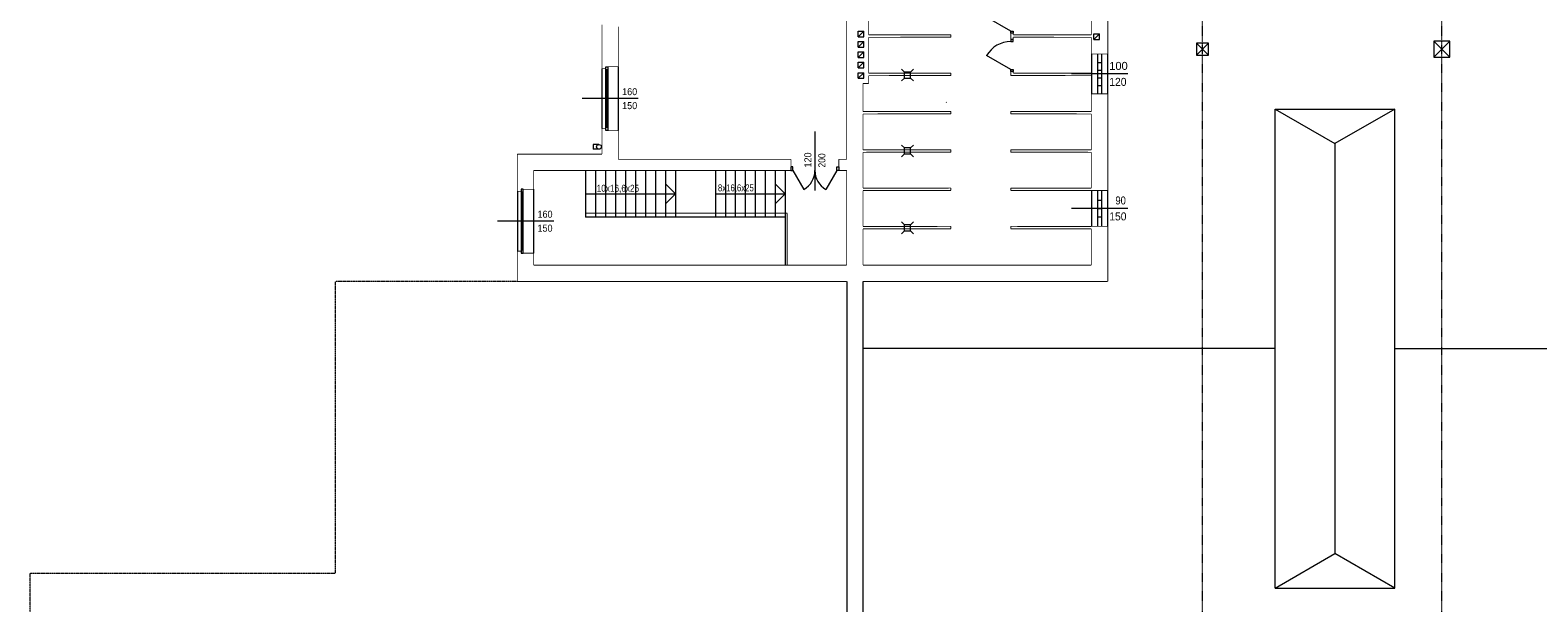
# Model space of a CAD drawing. Header units: millimetres. Extents: x 27545 to 248933, y 18062 to 157451.
# Tile 11 of 19: x 125567 to 163333, y 63728 to 78074. Entities that reach past the tile are written whole.
import ezdxf
from ezdxf.enums import TextEntityAlignment as Align

# ---------------------------------------------------------------- set-up
doc = ezdxf.new("R2010")
doc.units = ezdxf.units.MM
doc.linetypes.add('DASHDOT', pattern=[25.4, 12.7, -6.35, 0, -6.35])
doc.linetypes.add('PRZER__D_UGIE_KRESKI', pattern=[0.352778, 0.282222, -0.070556])
for name, color, linetype, lineweight in [('BLOKI_TEKSTOWE', 7, 'Continuous', 0), ('ECIANY_WEWNETRZNE', 7, 'Continuous', 0), ('ECIANY_ZEWNETRZNE', 7, 'Continuous', 0), ('KONSTRUKCJE_SPECJALNE', 7, 'Continuous', 0), ('LINIE_I_KRESKI', 7, 'Continuous', 0), ('MEBLE_I_WYPOSA_ENIE', 7, 'Continuous', 0), ('OSIE_KONSTRUKCYJNE', 7, 'Continuous', 0)]:
    doc.layers.add(name, color=color, linetype=linetype, lineweight=lineweight)
doc.styles.get("Standard").update_dxf_attribs({"font": 'arial.ttf'})

# ---------------------------------------------------------------- blocks, each defined once
blk = doc.blocks.new('TEXT_1410')
at = {"color": 5, "width": 0.925715}
blk.add_text('160', height=0.175, dxfattribs=at).set_placement((15.755, 53.457))
blk = doc.blocks.new('TEXT_1411')
at = {"color": 5, "width": 0.925715}
blk.add_text('150', height=0.175, dxfattribs=at).set_placement((15.755, 53.107))
blk = doc.blocks.new('TEXT_1412')
at = {"color": 5, "width": 0.925715}
blk.add_text('160', height=0.175, dxfattribs=at).set_placement((13.635, 50.387))
blk = doc.blocks.new('TEXT_1413')
at = {"color": 5, "width": 0.925715}
blk.add_text('150', height=0.175, dxfattribs=at).set_placement((13.635, 50.037))
blk = doc.blocks.new('TEXT_1420')
at = {"color": 5, "width": 0.991837}
blk.add_text('100', height=0.2, rotation=360, dxfattribs=at).set_placement((27.957, 54.09))
blk = doc.blocks.new('TEXT_1421')
at = {"color": 5, "width": 0.925715}
blk.add_text('120', height=0.2, rotation=360, dxfattribs=at).set_placement((27.957, 53.69))
blk = doc.blocks.new('TEXT_1426')
at = {"color": 5, "width": 0.841559}
blk.add_text('90', height=0.2, rotation=360, dxfattribs=at).set_placement((28.111, 50.72))
blk = doc.blocks.new('TEXT_1427')
at = {"color": 5, "width": 0.925715}
blk.add_text('150', height=0.2, rotation=360, dxfattribs=at).set_placement((27.957, 50.32))
blk = doc.blocks.new('TEXT_1478')
at = {"color": 5, "width": 0.925715}
blk.add_text('120', height=0.175, rotation=90, dxfattribs=at).set_placement((20.495, 51.645))
blk = doc.blocks.new('TEXT_1479')
at = {"color": 5, "width": 0.867857}
blk.add_text('200', height=0.175, rotation=90, dxfattribs=at).set_placement((20.845, 51.645))
blk = doc.blocks.new('TEXT_16')
at = {"color": 7, "width": 0.796429}
blk.add_text('8x16,6x25', height=0.175, dxfattribs=at).set_placement((18.155, 51.135), align=Align.MIDDLE_LEFT)
blk = doc.blocks.new('TEXT_18')
at = {"color": 7, "width": 0.840336}
blk.add_text('10x16,6x25', height=0.175, dxfattribs=at).set_placement((15.118, 51.125), align=Align.MIDDLE_LEFT)

msp = doc.modelspace()

# ---------------------------------------------------------------- linework, layer by layer
at = {"layer": 'ECIANY_WEWNETRZNE', "color": 30, "linetype": 'Continuous'}
for p, q in [((150130.54871, 78048.92089), (149525.71657, 78398.12089)), ((150130.54871, 77998.12089), (150130.54871, 78048.92089)), ((150130.54871, 78048.92089), (150190.54871, 78048.92089)), ((150190.54871, 77998.12089), (150130.54871, 77998.12089)), ((150130.54871, 77838.12089), (150130.54871, 77787.32089)), ((150190.54871, 77838.12089), (150130.54871, 77838.12089)), ((150190.54871, 78048.92089), (150190.54871, 77998.12089)), ((150190.54871, 77787.32089), (150190.54871, 77838.12089)), ((150130.54871, 77088.92089), (149525.71657, 77438.12089)), ((150130.54871, 77787.32089), (150190.54871, 77787.32089)), ((152150.54871, 77478.12089), (152150.54871, 76478.12089)), ((152310.54871, 76478.12089), (152310.54871, 77478.12089)), ((152410.54871, 76478.12089), (152410.54871, 77478.12089)), ((152560.54871, 76478.12089), (152560.54871, 77478.12089)), ((150130.54871, 77038.12089), (150130.54871, 77088.92089)), ((150130.54871, 77088.92089), (150190.54871, 77088.92089)), ((150190.54871, 77088.92089), (150190.54871, 77038.12089)), ((152310.54871, 77265.62089), (152410.54871, 77265.62089)), ((152310.54871, 77073.95423), (152410.54871, 77073.95423)), ((150190.54871, 77038.12089), (150130.54871, 77038.12089)), ((152310.54871, 76882.28756), (152410.54871, 76882.28756)), ((152310.54871, 76690.62089), (152410.54871, 76690.62089)), ((144674.13948, 74647.02089), (144623.33948, 74647.02089)), ((144623.33948, 74647.02089), (144623.33948, 74558.12089)), ((144623.33948, 74558.12089), (144674.13948, 74558.12089)), ((144674.13948, 74558.12089), (144674.13948, 74647.02089)), ((144674.13948, 74558.12089), (144948.73948, 74082.49974)), ((145772.53948, 74558.12089), (145497.93948, 74082.49974)), ((145772.53948, 74558.12089), (145772.53948, 74647.02089)), ((145772.53948, 74647.02089), (145823.33948, 74647.02089)), ((145823.33948, 74558.12089), (145772.53948, 74558.12089)), ((145823.33948, 74647.02089), (145823.33948, 74558.12089)), ((152150.54871, 74058.12089), (152150.54871, 73158.12089)), ((152310.54871, 73158.12089), (152310.54871, 74058.12089)), ((152410.54871, 73158.12089), (152410.54871, 74058.12089)), ((152560.54871, 73158.12089), (152560.54871, 74058.12089)), ((152310.54871, 73818.12089), (152410.54871, 73818.12089)), ((152310.54871, 73608.12089), (152410.54871, 73608.12089)), ((152310.54871, 73398.12089), (152410.54871, 73398.12089))]:
    msp.add_line(p, q, dxfattribs=at)
at = {"layer": 'ECIANY_WEWNETRZNE', "color": 161, "linetype": 'Continuous'}
for p, q in [((153060.54871, 76978.12089), (151650.54871, 76978.12089)), ((145223.33948, 75538.12089), (145223.33948, 74058.12089)), ((153060.54871, 73608.12089), (151650.54871, 73608.12089))]:
    msp.add_line(p, q, dxfattribs=at)
at = {"layer": 'ECIANY_WEWNETRZNE', "color": 7, "linetype": 'Continuous'}
for p, q in [((146020.54871, 71778.12089), (146020.54871, 44408.12089)), ((146430.54871, 62728.12089), (146430.54871, 71778.12089))]:
    msp.add_line(p, q, dxfattribs=at)
at = {"layer": 'ECIANY_WEWNETRZNE', "color": 196, "linetype": 'Continuous', "const_width": 20}
for points in [[(146020.54871, 79998.12089), (146020.54871, 74838.12089)], [(152560.54871, 77478.12089), (152560.54871, 79478.12089)], [(152150.54871, 78855.49891), (152150.54871, 77955.49893)], [(148630.52543, 77957.13765), (146570.54871, 77955.60321)], [(146570.54871, 77895.6032), (148630.57012, 77897.13766)], [(148630.57012, 77897.13766), (148630.52543, 77957.13765)], [(150130.54871, 77998.12089), (150190.54871, 77998.12089)], [(150130.54871, 77998.12089), (150130.54871, 77838.12089)], [(150130.54871, 77838.12089), (150190.54871, 77838.12089)], [(150190.54871, 77956.95889), (150190.54871, 77998.12089)], [(152150.54871, 77955.49893), (150190.54871, 77956.95889)], [(150190.54871, 77838.12089), (150190.54871, 77896.95888)], [(150190.54871, 77896.95888), (152150.54871, 77895.49891)], [(152150.54871, 77895.49891), (152150.54871, 77478.12089)], [(152560.54871, 77478.12089), (152150.54871, 77478.12089)], [(150130.54871, 77038.12089), (150190.54871, 77038.12089)], [(150130.54871, 77038.12089), (150130.54871, 76937.00357)], [(150190.54871, 76996.95889), (150190.54871, 77038.12089)], [(146430.54871, 76035.49893), (146430.54871, 76738.83356)], [(148630.52543, 76997.13765), (146570.54871, 76995.60321)], [(146570.54871, 76935.6032), (148630.57012, 76937.13766)], [(148630.57012, 76937.13766), (148630.52543, 76997.13765)], [(150130.54871, 76937.00357), (152150.54871, 76935.49891)], [(152150.54871, 76995.49893), (150190.54871, 76996.95889)], [(152560.54871, 76478.12089), (152150.54871, 76478.12089)], [(152150.54871, 76478.12089), (152150.54871, 76035.49893)], [(152560.54871, 74058.12089), (152560.54871, 76478.12089)], [(148630.52543, 76037.13765), (146430.54871, 76035.49893)], [(146430.54871, 75975.49891), (148630.57012, 75977.13766)], [(146430.54871, 75075.49893), (146430.54871, 75975.49891)], [(148630.57012, 75977.13766), (148630.52543, 76037.13765)], [(150130.57106, 76037.00357), (150130.52637, 75977.00359)], [(150130.52637, 75977.00359), (152150.54871, 75975.49891)], [(152150.54871, 76035.49893), (150130.57106, 76037.00357)], [(152150.54871, 75975.49891), (152150.54871, 75075.49893)], [(144623.33948, 74838.12089), (140300.54871, 74838.12089)], [(144623.33948, 74558.12089), (144623.33948, 74838.12089)], [(145823.33948, 74558.12089), (145823.33948, 74838.12089)], [(146020.54871, 74838.12089), (145823.33948, 74838.12089)], [(148630.52543, 75077.13765), (146430.54871, 75075.49893)], [(146430.54871, 75015.49891), (148630.57012, 75017.13766)], [(146430.54871, 74115.49893), (146430.54871, 75015.49891)], [(148630.57012, 75017.13766), (148630.52543, 75077.13765)], [(150130.57106, 75077.00357), (150130.52637, 75017.00359)], [(150130.52637, 75017.00359), (152150.54871, 75015.49891)], [(152150.54871, 75075.49893), (150130.57106, 75077.00357)], [(152150.54871, 75015.49891), (152150.54871, 74115.49893)], [(140300.54871, 74558.12089), (144623.33948, 74558.12089)], [(145823.33948, 74558.12089), (146020.54871, 74558.12089)], [(146020.54871, 74558.12089), (146020.54871, 72188.12089)], [(148630.52543, 74117.13765), (146430.54871, 74115.49893)], [(146430.54871, 74055.49891), (148630.57012, 74057.13766)], [(146430.54871, 73155.49893), (146430.54871, 74055.49891)], [(148630.57012, 74057.13766), (148630.52543, 74117.13765)], [(150130.57106, 74117.00357), (150130.52637, 74057.00359)], [(150130.52637, 74057.00359), (152150.54871, 74055.49891)], [(152150.54871, 74115.49893), (150130.57106, 74117.00357)], [(152560.54871, 74058.12089), (152150.54871, 74058.12089)], [(148630.52543, 73157.13765), (146430.54871, 73155.49893)], [(146430.54871, 73095.49891), (148630.57012, 73097.13766)], [(146430.54871, 72188.12089), (146430.54871, 73095.49891)], [(148630.57012, 73097.13766), (148630.52543, 73157.13765)], [(150130.57106, 73157.00357), (150130.52637, 73097.00359)], [(150130.52637, 73097.00359), (152150.54871, 73095.49891)], [(152150.54871, 73155.49893), (150130.57106, 73157.00357)], [(152560.54871, 73158.12089), (152150.54871, 73158.12089)], [(152150.54871, 73158.12089), (152150.54871, 73155.49893)], [(152150.54871, 73095.49891), (152150.54871, 72188.12089)], [(152560.54871, 71778.12089), (152560.54871, 73158.12089)], [(152150.54871, 72188.12089), (146430.54871, 72188.12089)], [(146430.54871, 71778.12089), (152560.54871, 71778.12089)]]:
    msp.add_lwpolyline(points, dxfattribs=at)
at = {"layer": 'ECIANY_WEWNETRZNE', "color": 30, "linetype": 'Continuous'}
for centre, radius, start, end in [((150130.54871, 77088.92089), 698.4, 90, 150.000000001), ((144674.13948, 74558.12089), 549.2, 300, 0), ((145772.53948, 74558.12089), 549.2, 180, 240)]:
    msp.add_arc(centre, radius, start, end, dxfattribs=at)
at = {"layer": 'ECIANY_ZEWNETRZNE', "color": 1, "linetype": 'Continuous'}
for p, q in [((161130.54871, 77798.12089), (160730.54871, 77798.12089)), ((160730.54871, 77798.12089), (160730.54871, 77398.12089)), ((160730.54871, 77398.12089), (161130.54871, 77798.12089)), ((161130.54871, 77398.12089), (160730.54871, 77798.12089)), ((161130.54871, 77398.12089), (161130.54871, 77798.12089)), ((155080.54871, 77748.12089), (154780.54871, 77748.12089)), ((154780.54871, 77748.12089), (154780.54871, 77448.12089)), ((154780.54871, 77448.12089), (155080.54871, 77748.12089)), ((155080.54871, 77448.12089), (154780.54871, 77748.12089)), ((154780.54871, 77448.12089), (155080.54871, 77448.12089)), ((155080.54871, 77448.12089), (155080.54871, 77748.12089)), ((160730.54871, 77398.12089), (161130.54871, 77398.12089))]:
    msp.add_line(p, q, dxfattribs=at)
at = {"layer": 'ECIANY_ZEWNETRZNE', "color": 30, "linetype": 'Continuous'}
for p, q in [((139890.54871, 77108.12089), (139890.54871, 75608.12089)), ((139990.54871, 75558.12089), (139990.54871, 77158.12089)), ((139990.54871, 77158.12089), (140040.54871, 77158.12089)), ((140040.54871, 77083.12089), (139990.54871, 77083.12089)), ((140015.54871, 77083.12089), (140015.54871, 75633.12089)), ((140040.54871, 77158.12089), (140040.54871, 75558.12089)), ((140300.54871, 75558.12089), (140300.54871, 77158.12089)), ((140040.54871, 75633.12089), (139990.54871, 75633.12089)), ((140040.54871, 75558.12089), (139990.54871, 75558.12089)), ((137770.54871, 74038.12089), (137770.54871, 72538.12089)), ((137920.54871, 74088.12089), (137870.54871, 74088.12089)), ((137870.54871, 74088.12089), (137870.54871, 72488.12089)), ((137920.54871, 72488.12089), (137920.54871, 74088.12089)), ((138180.54871, 72488.12089), (138180.54871, 74088.12089)), ((137920.54871, 74013.12089), (137870.54871, 74013.12089)), ((137895.54871, 72563.12089), (137895.54871, 74013.12089)), ((137920.54871, 72563.12089), (137870.54871, 72563.12089)), ((137870.54871, 72488.12089), (137920.54871, 72488.12089))]:
    msp.add_line(p, q, dxfattribs=at)
at = {"layer": 'ECIANY_ZEWNETRZNE', "color": 161, "linetype": 'Continuous'}
for p, q in [((140800.54871, 76358.12089), (139390.54871, 76358.12089)), ((138680.54871, 73288.12089), (137270.54871, 73288.12089))]:
    msp.add_line(p, q, dxfattribs=at)
at = {"layer": 'ECIANY_ZEWNETRZNE', "color": 196, "linetype": 'Continuous', "const_width": 20}
for points in [[(139890.54871, 78208.12089), (139890.54871, 77108.12089)], [(146570.54871, 77955.60321), (146570.54871, 78418.83356)], [(140300.54871, 77158.12089), (140300.54871, 78158.12089)], [(146570.54871, 76995.60321), (146570.54871, 77895.6032)], [(139990.54871, 77108.12089), (139890.54871, 77108.12089)], [(140300.54871, 77158.12089), (139990.54871, 77158.12089)], [(139990.54871, 77158.12089), (139990.54871, 77108.12089)], [(146430.54871, 76738.83356), (146570.54871, 76738.83356)], [(146570.54871, 76738.83356), (146570.54871, 76935.6032)], [(139990.54871, 75608.12089), (139890.54871, 75608.12089)], [(139890.54871, 75608.12089), (139890.54871, 74968.12089)], [(139990.54871, 75558.12089), (139990.54871, 75608.12089)], [(140300.54871, 75558.12089), (139990.54871, 75558.12089)], [(140300.54871, 74838.12089), (140300.54871, 75558.12089)], [(139890.54871, 74968.12089), (137770.54871, 74968.12089)], [(137770.54871, 74968.12089), (137770.54871, 74038.12089)], [(138180.54871, 74558.12089), (140300.54871, 74558.12089)], [(138180.54871, 74088.12089), (138180.54871, 74558.12089)], [(137770.54871, 74038.12089), (137870.54871, 74038.12089)], [(137870.54871, 74038.12089), (137870.54871, 74088.12089)], [(137870.54871, 74088.12089), (138180.54871, 74088.12089)], [(137770.54871, 72538.12089), (137870.54871, 72538.12089)], [(137770.54871, 72538.12089), (137770.54871, 71778.12089)], [(137870.54871, 72538.12089), (137870.54871, 72488.12089)], [(137870.54871, 72488.12089), (138180.54871, 72488.12089)], [(138180.54871, 72188.12089), (138180.54871, 72488.12089)], [(146020.54871, 72188.12089), (138180.54871, 72188.12089)], [(137770.54871, 71778.12089), (146020.54871, 71778.12089)]]:
    msp.add_lwpolyline(points, dxfattribs=at)
at = {"layer": 'KONSTRUKCJE_SPECJALNE', "color": 7, "linetype": 'Continuous'}
for p, q in [((147470.55001, 77024.85646), (147395.83192, 77099.57454)), ((147620.55001, 77024.85646), (147695.26809, 77099.57454)), ((147470.55001, 76874.85646), (147395.83192, 76800.13838)), ((147620.55001, 77024.85646), (147470.55001, 77024.85646)), ((147470.55001, 76874.85646), (147470.55001, 77024.85646)), ((147470.55001, 76874.85646), (147620.55001, 76874.85646)), ((147620.55001, 76874.85646), (147620.55001, 77024.85646)), ((147620.55001, 76874.85646), (147695.26809, 76800.13838)), ((156750.54871, 64098.12089), (156750.54871, 76098.12089)), ((156750.54871, 76098.12089), (159750.54871, 76098.12089)), ((156750.54871, 76098.12089), (158250.54871, 75232.09549)), ((159750.54871, 76098.12089), (158250.54871, 75232.09549)), ((159750.54871, 64098.12089), (159750.54871, 76098.12089)), ((147470.55001, 75121.69101), (147395.83192, 75196.40909)), ((147620.55001, 75121.69101), (147695.26809, 75196.40909)), ((158250.54871, 75232.09549), (158250.54871, 64964.1463)), ((147470.55001, 74971.69101), (147395.83192, 74896.97293)), ((147620.55001, 75121.69101), (147470.55001, 75121.69101)), ((147470.55001, 74971.69101), (147470.55001, 75121.69101)), ((147470.55001, 74971.69101), (147620.55001, 74971.69101)), ((147620.55001, 74971.69101), (147620.55001, 75121.69101)), ((147620.55001, 74971.69101), (147695.26809, 74896.97293)), ((147470.55001, 73197.0532), (147395.83192, 73271.77128)), ((147620.55001, 73197.0532), (147695.26809, 73271.77128)), ((147470.55001, 73047.0532), (147395.83192, 72972.33512)), ((147620.55001, 73197.0532), (147470.55001, 73197.0532)), ((147470.55001, 73047.0532), (147470.55001, 73197.0532)), ((147470.55001, 73047.0532), (147620.55001, 73047.0532)), ((147620.55001, 73047.0532), (147620.55001, 73197.0532)), ((147620.55001, 73047.0532), (147695.26809, 72972.33512)), ((156750.54871, 64098.12089), (158250.54871, 64964.1463)), ((159750.54871, 64098.12089), (158250.54871, 64964.1463)), ((156750.54871, 64098.12089), (159750.54871, 64098.12089))]:
    msp.add_line(p, q, dxfattribs=at)
at = {"layer": 'LINIE_I_KRESKI', "color": 1, "linetype": 'Continuous'}
for p, q in [((146450.54871, 78048.12089), (146310.54871, 77908.12089)), ((146310.54871, 77908.12089), (146310.54871, 78048.12089)), ((146310.54871, 78048.12089), (146450.54871, 78048.12089)), ((146310.54871, 77908.12089), (146450.54871, 77908.12089)), ((146450.54871, 77908.12089), (146450.54871, 78048.12089)), ((152350.54871, 77978.12089), (152210.54871, 77838.12089)), ((152210.54871, 77838.12089), (152210.54871, 77978.12089)), ((152210.54871, 77978.12089), (152350.54871, 77978.12089)), ((152210.54871, 77838.12089), (152350.54871, 77838.12089)), ((152350.54871, 77838.12089), (152350.54871, 77978.12089)), ((146450.54871, 77788.12089), (146310.54871, 77648.12089)), ((146310.54871, 77648.12089), (146310.54871, 77788.12089)), ((146310.54871, 77788.12089), (146450.54871, 77788.12089)), ((146310.54871, 77648.12089), (146450.54871, 77648.12089)), ((146450.54871, 77528.12089), (146310.54871, 77388.12089)), ((146310.54871, 77388.12089), (146310.54871, 77528.12089)), ((146310.54871, 77528.12089), (146450.54871, 77528.12089)), ((146450.54871, 77648.12089), (146450.54871, 77788.12089)), ((146450.54871, 77388.12089), (146450.54871, 77528.12089)), ((146310.54871, 77388.12089), (146450.54871, 77388.12089)), ((146450.54871, 77268.12089), (146310.54871, 77128.12089)), ((146310.54871, 77128.12089), (146310.54871, 77268.12089)), ((146310.54871, 77268.12089), (146450.54871, 77268.12089)), ((146310.54871, 77128.12089), (146450.54871, 77128.12089)), ((146450.54871, 77128.12089), (146450.54871, 77268.12089)), ((146450.54871, 77008.12089), (146310.54871, 76868.12089)), ((146310.54871, 76868.12089), (146310.54871, 77008.12089)), ((146310.54871, 77008.12089), (146450.54871, 77008.12089)), ((146310.54871, 76868.12089), (146450.54871, 76868.12089)), ((146450.54871, 76868.12089), (146450.54871, 77008.12089)), ((139480.54871, 74558.12089), (139480.54871, 73388.12089)), ((139730.54871, 74558.12089), (139730.54871, 73388.12089)), ((139980.54871, 74558.12089), (139980.54871, 73388.12089)), ((140230.54871, 74558.12089), (140230.54871, 73388.12089)), ((140480.54871, 74558.12089), (140480.54871, 73388.12089)), ((140730.54871, 74558.12089), (140730.54871, 73388.12089)), ((141480.54871, 74558.12089), (141480.54871, 73388.12089)), ((141730.54871, 74558.12089), (141730.54871, 73388.12089)), ((142730.54871, 74558.12089), (142730.54871, 73388.12089)), ((142980.54871, 74558.12089), (142980.54871, 73388.12089)), ((143730.54871, 74558.12089), (143730.54871, 73388.12089)), ((143980.54871, 74558.12089), (143980.54871, 73388.12089)), ((144230.54871, 74558.12089), (144230.54871, 73388.12089)), ((144480.54871, 74558.12089), (144480.54871, 72188.12089)), ((139480.54871, 73973.12089), (141730.54871, 73973.12089)), ((142730.54871, 73973.12089), (144480.54871, 73973.12089))]:
    msp.add_line(p, q, dxfattribs=at)
at = {"layer": 'LINIE_I_KRESKI', "color": 12, "linetype": 'Continuous'}
for p, q in [((141730.54871, 73973.12089), (141480.54871, 74223.12089)), ((144480.54871, 73973.12089), (144230.54871, 74223.12089)), ((141730.54871, 73973.12089), (141480.54871, 73723.12089)), ((144480.54871, 73973.12089), (144230.54871, 73723.12089))]:
    msp.add_line(p, q, dxfattribs=at)
at = {"layer": 'LINIE_I_KRESKI', "color": 7, "linetype": 'Continuous'}
for p, q in [((156750.54871, 70098.12089), (146430.54871, 70098.12089)), ((159750.54871, 70098.12089), (168750.54871, 70098.12089))]:
    msp.add_line(p, q, dxfattribs=at)
at = {"layer": 'LINIE_I_KRESKI', "color": 1, "linetype": 'Continuous'}
msp.add_arc((148180.54871, 75608.12089), 737.90243, 62.386972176, 63.434948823, dxfattribs=at)
at = {"layer": 'MEBLE_I_WYPOSA_ENIE', "color": 153, "linetype": 'Continuous'}
for p, q in [((139815.54871, 75208.68881), (139670.6959, 75208.68881)), ((139670.6959, 75208.68881), (139670.6959, 75088.68881)), ((139815.54871, 75088.68881), (139670.6959, 75088.68881)), ((139875.54871, 75148.68881), (139890.54871, 75148.68881))]:
    msp.add_line(p, q, dxfattribs=at)
msp.add_circle((139815.54871, 75148.68881), 60, dxfattribs=at)
at = {"layer": 'OSIE_KONSTRUKCYJNE', "color": 1, "linetype": 'DASHDOT'}
for p, q in [((154930.54871, 61968.12089), (154930.54871, 93238.12089)), ((160930.54871, 61968.12089), (160930.54871, 93238.12089))]:
    msp.add_line(p, q, dxfattribs=at)
at = {"layer": 'OSIE_KONSTRUKCYJNE', "color": 1, "linetype": 'Continuous'}
for p, q in [((140980.54871, 74558.12089), (140980.54871, 73388.12089)), ((141230.54871, 74558.12089), (141230.54871, 73388.12089)), ((143230.54871, 74558.12089), (143230.54871, 73388.12089)), ((143480.54871, 74558.12089), (143480.54871, 73388.12089)), ((144480.54871, 73388.12089), (139480.54871, 73388.12089))]:
    msp.add_line(p, q, dxfattribs=at)
at = {"layer": 'OSIE_KONSTRUKCYJNE', "color": 7, "linetype": 'PRZER__D_UGIE_KRESKI'}
for p, q in [((133217.72299, 64474.86408), (133217.72299, 71778.12089)), ((137770.54871, 71778.12089), (133217.72299, 71778.12089)), ((125567.17291, 46890.93849), (125567.17291, 64474.86408)), ((125567.17291, 64474.86408), (133217.72299, 64474.86408))]:
    msp.add_line(p, q, dxfattribs=at)
at = {"layer": 'OSIE_KONSTRUKCYJNE', "color": 196, "linetype": 'Continuous', "const_width": 20}
for points in [[(144530.54871, 73488.12089), (139480.54871, 73488.12089)], [(144530.54871, 73488.12089), (144530.54871, 72188.12089)]]:
    msp.add_lwpolyline(points, dxfattribs=at)

# ---------------------------------------------------------------- block references
at = {"layer": 'BLOKI_TEKSTOWE', "xscale": 1000, "yscale": 1000, "zscale": 1000}
for name in ['TEXT_18', 'TEXT_16']:
    msp.add_blockref(name, (124640.54871, 22988.12089), dxfattribs=at)
at = {"layer": 'ECIANY_WEWNETRZNE', "xscale": 1000, "yscale": 1000, "zscale": 1000}
for name in ['TEXT_1420', 'TEXT_1421', 'TEXT_1478', 'TEXT_1479', 'TEXT_1426', 'TEXT_1427']:
    msp.add_blockref(name, (124640.54871, 22988.12089), dxfattribs=at)
at = {"layer": 'ECIANY_ZEWNETRZNE', "xscale": 1000, "yscale": 1000, "zscale": 1000}
for name in ['TEXT_1410', 'TEXT_1411', 'TEXT_1412', 'TEXT_1413']:
    msp.add_blockref(name, (124640.54871, 22988.12089), dxfattribs=at)

doc.saveas('drawing.dxf')
